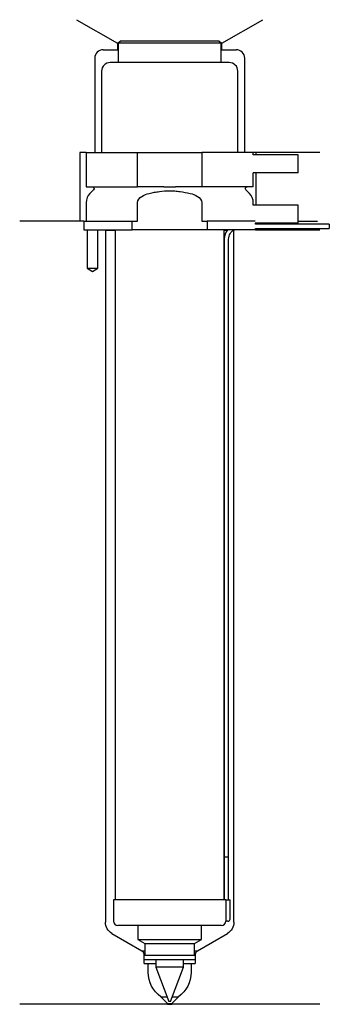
# Model space of a CAD drawing. Header units: inches. Extents: x 29 to 101, y 110 to 340.
import ezdxf

# ---------------------------------------------------------------- set-up
doc = ezdxf.new("R2010")
doc.units = ezdxf.units.IN
for name, color, linetype in [('201', 7, 'Continuous'), ('30', 7, 'Continuous'), ('32', 7, 'Continuous')]:
    doc.layers.add(name, color=color, linetype=linetype)

msp = doc.modelspace()

# ---------------------------------------------------------------- linework, layer by layer
at = {"layer": '201', "color": 113}
for p, q in [((42.52, 339.61), (52.05, 334.11)), ((76.45, 334.11), (85.98, 339.61)), ((52.05, 334.11), (52.05, 332.61)), ((52.25, 334.11), (52.05, 334.11)), ((76.45, 334.11), (76.25, 334.11)), ((76.45, 332.61), (76.45, 334.11)), ((48.75, 332.61), (52.05, 332.61)), ((52.05, 332.61), (52.25, 332.61)), ((76.25, 332.61), (76.45, 332.61)), ((76.45, 332.61), (79.75, 332.61)), ((46.75, 330.61), (46.75, 308.61)), ((81.75, 308.61), (81.75, 330.61)), ((43.25, 308.61), (43.25, 292.61)), ((44.75, 308.61), (43.25, 308.61)), ((99.25, 308.61), (83.75, 308.61)), ((84.37, 308.61), (84.37, 308.11)), ((84.37, 303.91), (84.37, 296.31)), ((43.25, 292.61), (29.25, 292.61)), ((44.25, 292.61), (29.25, 292.61)), ((44.25, 292.61), (44.25, 290.61)), ((94.25, 292.61), (98.73, 292.61)), ((94.25, 292.61), (98.73, 292.61)), ((45, 290.61), (45, 281.61)), ((47.5, 281.61), (47.5, 290.61)), ((49.15, 290.61), (49.25, 290.51)), ((49.25, 290.51), (51.55, 290.51)), ((49.25, 290.51), (49.25, 129.07)), ((76.95, 290.51), (77.7, 290.51)), ((79.14, 290.51), (79.25, 290.51)), ((79.25, 290.51), (79.35, 290.61)), ((79.25, 129.07), (79.25, 290.51)), ((84.25, 290.61), (99.25, 290.61)), ((45, 281.61), (46.25, 280.88)), ((46.25, 280.88), (47.5, 281.61)), ((50.75, 126.47), (57.74, 122.43)), ((70.75, 122.43), (77.75, 126.47)), ((57.74, 122.43), (58.44, 122.43)), ((58.13, 122.05), (57.74, 122.43)), ((58.24, 121.77), (58.24, 119.63)), ((70.05, 122.43), (70.75, 122.43)), ((70.25, 119.63), (70.25, 121.77)), ((70.75, 122.43), (70.37, 122.05)), ((58.44, 119.43), (59.25, 119.43)), ((59.25, 119.43), (61, 119.43)), ((59.25, 117.39), (59.25, 119.43)), ((67.5, 119.43), (69.25, 119.43)), ((69.25, 119.43), (69.25, 117.39)), ((69.25, 119.43), (70.05, 119.43)), ((62.2, 111.68), (63.64, 111.68)), ((63.75, 110.13), (62.2, 111.68)), ((66.3, 111.68), (64.75, 110.13)), ((64.86, 111.68), (66.3, 111.68)), ((63.75, 109.93), (29.25, 109.93)), ((63.75, 110.13), (64.75, 110.13)), ((63.75, 110.13), (63.75, 109.93)), ((63.75, 109.93), (64.75, 109.93)), ((64.75, 109.93), (64.75, 110.13)), ((99.25, 109.93), (64.75, 109.93))]:
    msp.add_line(p, q, dxfattribs=at)
for centre, radius, start, end in [((48.75, 330.61), 2, 90, 180), ((79.75, 330.61), 2, 0, 90), ((57.84, 121.77), 0.4, 0, 45), ((70.65, 121.77), 0.4, 135, 180), ((58.44, 119.63), 0.2, 180, 270), ((70.05, 119.63), 0.2, -90, 0)]:
    msp.add_arc(centre, radius, start, end, dxfattribs=at)
at = {"layer": '201', "color": 113, "extrusion": (0, 0, -1)}
for centre, radius, start, end in [((-52.25, 129.07), 3, 300, 360), ((-76.25, 129.07), 3, 180, 240), ((-66.25, 117.39), 7, -54.6499, 0), ((-62.25, 117.39), 7, 180, 234.6499)]:
    msp.add_arc(centre, radius, start, end, dxfattribs=at)
at = {"layer": '30', "color": 113}
for p, q in [((52.75, 334.61), (52.25, 334.11)), ((76.25, 334.11), (52.25, 334.11)), ((52.25, 334.11), (52.25, 329.61)), ((75.75, 334.61), (52.75, 334.61)), ((76.25, 334.11), (75.75, 334.61)), ((76.25, 329.61), (76.25, 334.11)), ((78.15, 329.61), (50.35, 329.61)), ((48.35, 327.61), (48.35, 308.61)), ((80.15, 308.61), (80.15, 327.61)), ((44.75, 308.61), (44.75, 300.61)), ((44.75, 308.61), (56.75, 308.61)), ((56.75, 308.61), (71.75, 308.61)), ((56.75, 300.61), (56.75, 308.61)), ((71.75, 308.61), (71.75, 300.61)), ((83.75, 308.61), (71.75, 308.61)), ((83.75, 308.11), (83.75, 308.61)), ((83.75, 300.61), (83.75, 303.91)), ((44.75, 300.61), (56.75, 300.61)), ((46.48, 299.92), (45.63, 299.07)), ((62.91, 300.61), (56.75, 300.61)), ((71.75, 300.61), (65.59, 300.61)), ((83.75, 300.61), (71.75, 300.61)), ((82.87, 299.07), (82.02, 299.92)), ((44.75, 296.95), (44.75, 292.61)), ((56.75, 292.61), (56.75, 296.95)), ((71.75, 296.95), (71.75, 292.61)), ((83.75, 296.31), (83.75, 296.95)), ((44.25, 292.61), (55.53, 292.61)), ((44.25, 292.61), (44.25, 290.61)), ((55.53, 292.61), (56.75, 292.61)), ((55.53, 290.61), (55.53, 292.61)), ((71.75, 292.61), (72.97, 292.61)), ((84.21, 292.61), (72.97, 292.61)), ((72.97, 292.61), (72.97, 290.61)), ((84.25, 291.91), (84.25, 292.11)), ((101.5, 291.91), (84.25, 291.91)), ((101.5, 291.91), (101.5, 290.91)), ((44.25, 290.61), (55.53, 290.61)), ((45, 290.61), (45, 281.61)), ((47.5, 281.61), (47.5, 290.61)), ((51.55, 290.61), (51.55, 134.31)), ((72.97, 290.61), (55.53, 290.61)), ((84.25, 290.61), (72.97, 290.61)), ((76.95, 134.31), (76.95, 290.61)), ((84.25, 290.91), (101.5, 290.91)), ((84.25, 290.61), (84.25, 290.91)), ((77, 288.41), (77, 144.31)), ((78, 144.31), (78, 288.41)), ((45, 281.61), (47.5, 281.61)), ((77, 144.31), (78, 144.31)), ((77, 144.31), (78, 144.31)), ((77, 144.31), (77, 134.31)), ((78, 134.31), (78, 144.31)), ((77.32, 134.31), (51.15, 134.31)), ((51.15, 134.31), (51.15, 129.31)), ((77.32, 134.31), (78.35, 134.31)), ((77.32, 134.31), (77.32, 129.81)), ((78.35, 129.81), (78.35, 134.31)), ((77.85, 129.31), (77.35, 129.31)), ((76.35, 128.31), (52.15, 128.31)), ((56.85, 128.31), (56.85, 125.03)), ((71.65, 125.03), (71.65, 128.31)), ((56.85, 125.03), (58.44, 124.11)), ((56.85, 125.03), (71.65, 125.03)), ((58.44, 124.11), (58.44, 121.41)), ((58.44, 124.11), (70.05, 124.11)), ((70.05, 124.11), (71.65, 125.03)), ((70.05, 121.41), (70.05, 124.11)), ((58.24, 121.41), (70.25, 121.41)), ((58.24, 121.41), (58.24, 120.41)), ((58.24, 120.41), (70.25, 120.41)), ((61, 120.41), (61, 118.63)), ((67.5, 118.63), (67.5, 120.41)), ((70.25, 120.41), (70.25, 121.41)), ((61, 118.63), (64.05, 110.61)), ((67.5, 118.63), (61, 118.63)), ((64.45, 110.61), (67.5, 118.63)), ((64.45, 110.61), (64.05, 110.61))]:
    msp.add_line(p, q, dxfattribs=at)
for centre, radius, start, end in [((50.35, 327.61), 2, 90, 180), ((78.15, 327.61), 2, 0, 90), ((47.75, 296.95), 3, 135, 180), ((80.75, 296.95), 3, 0, 45), ((80.5, 288.41), 3.5, 141.0539, 180), ((52.15, 129.31), 1, 180, 270), ((76.35, 129.31), 1, -90, 0), ((77.85, 129.81), 0.5, -90, 0)]:
    msp.add_arc(centre, radius, start, end, dxfattribs=at)
at = {"layer": '30', "color": 113, "extrusion": (0, 0, -1)}
for centre, radius, start, end in [((-46.2, 300.21), 0.4, 90, 225), ((-82.3, 300.21), 0.4, -45, 90), ((-80.5, 288.41), 2.5, 0, 61.6416)]:
    msp.add_arc(centre, radius, start, end, dxfattribs=at)
at = {"layer": '30', "color": 113}
for points, knots in [([(56.75, 296.95), (56.75, 297.56), (57.25, 298.07), (58.3, 298.72), (58.88, 298.92), (59.48, 299.07)], [0, 0, 0, 0, 0.5, 0.5, 1, 1, 1, 1]), ([(59.48, 299.07), (59.67, 299.12), (59.87, 299.17), (60.27, 299.26), (60.46, 299.3), (61.06, 299.41), (61.45, 299.48), (62.64, 299.64), (63.44, 299.69), (64.45, 299.69), (64.65, 299.69), (65.06, 299.67), (65.26, 299.66), (65.86, 299.62), (66.26, 299.58), (67.46, 299.42), (68.24, 299.27), (69.02, 299.07)], [0, 0, 0, 0, 0.0625, 0.0625, 0.125, 0.125, 0.25, 0.25, 0.5, 0.5, 0.5625, 0.5625, 0.625, 0.625, 0.75, 0.75, 1, 1, 1, 1]), ([(62.91, 300.61), (63.35, 300.61), (63.8, 300.6), (64.36, 300.6), (64.47, 300.6), (64.69, 300.6), (64.81, 300.6), (65.14, 300.61), (65.37, 300.61), (65.59, 300.61)], [0, 0, 0, 0, 0.5, 0.5, 0.625, 0.625, 0.75, 0.75, 1, 1, 1, 1]), ([(69.02, 299.07), (69.62, 298.92), (70.2, 298.72), (71.25, 298.07), (71.75, 297.56), (71.75, 296.95)], [0, 0, 0, 0, 0.5, 0.5, 1, 1, 1, 1]), ([(77.32, 129.81), (77.32, 129.75), (77.32, 129.69), (77.33, 129.59), (77.33, 129.54), (77.33, 129.45), (77.33, 129.42), (77.34, 129.36), (77.34, 129.33), (77.34, 129.32), (77.34, 129.31), (77.34, 129.31)], [0, 0, 0, 0, 0.208202, 0.208202, 0.416635, 0.416635, 0.625338, 0.625338, 0.835614, 0.835614, 1, 1, 1, 1])]:
    msp.add_open_spline(points, degree=3, knots=knots, dxfattribs=at)
at = {"layer": '32', "color": 113}
for p, q in [((94.25, 308.11), (83.71, 308.11)), ((94.25, 303.91), (94.25, 308.11)), ((94.25, 303.91), (83.71, 303.91)), ((94.25, 296.31), (83.71, 296.31)), ((94.25, 292.11), (94.25, 296.31)), ((94.25, 292.11), (84.21, 292.11))]:
    msp.add_line(p, q, dxfattribs=at)

doc.saveas('drawing.dxf')
